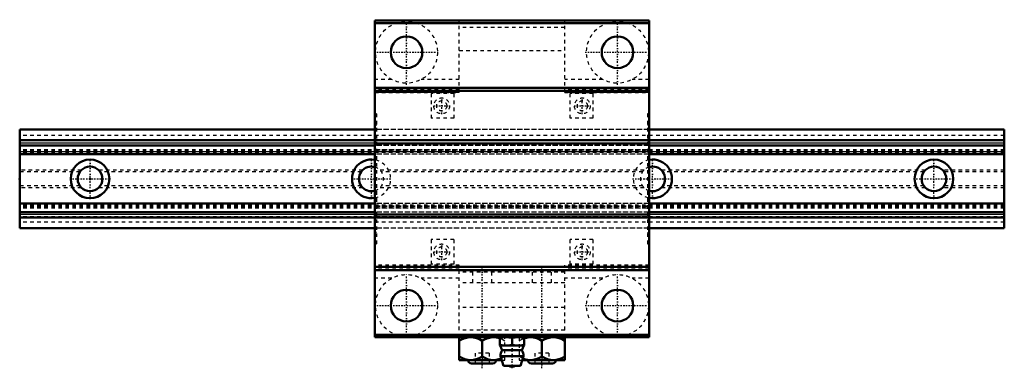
# Model space of a CAD drawing. Header units: millimetres. Extents: x -20 to 260, y -54 to 45.
import ezdxf

# ---------------------------------------------------------------- set-up
doc = ezdxf.new("R2010")
doc.units = ezdxf.units.MM
doc.linetypes.add('Center', pattern=[1.5, 0.45, -0.5, 0.05, -0.5])
doc.linetypes.add('Dashed', pattern=[2, 1, -1])
for name, color, linetype, lineweight in [('2d ConnectionPoints', 7, 'Continuous', 50), ('AM_0', 7, 'Continuous', 50), ('AM_4', 3, 'Continuous', 25), ('AM_7', 7, 'Center', 25), ('AM_9', 6, 'Dashed', 25)]:
    doc.layers.add(name, color=color, linetype=linetype, lineweight=lineweight)

# ---------------------------------------------------------------- blocks, each defined once
blk = doc.blocks.new('1_NSR25TBC_0_in_NSR25TBC1280LG200AM6F101000_4')
at = {"layer": 'AM_0'}
for p, q in [((81, 45), (81, -45)), ((159, 45), (81, 45)), ((159, 45), (159, -45)), ((159, 44.3), (81, 44.3)), ((159, 25.9), (81, 25.9)), ((159, 25), (81, 25)), ((159, 11), (81, 11)), ((159, 10.1), (81, 10.1)), ((159, -10.1), (81, -10.1)), ((159, -11), (81, -11)), ((159, -25), (81, -25)), ((159, -25.9), (81, -25.9)), ((159, -44.3), (81, -44.3)), ((159, -45), (81, -45)), ((105, -45), (105, -51.5)), ((111.5, -50.49), (111.5, -46.01)), ((116.43, -45.28), (116.5, -45.31)), ((116.56, -45), (116.5, -45.01)), ((116.5, -45.01), (116.5, -47.32)), ((117.92, -47.32), (116.5, -47.18)), ((116.5, -47.32), (123.5, -47.32)), ((120, -47.18), (118.58, -47.32)), ((120, -47.18), (120, -45.16)), ((121.42, -47.32), (120, -47.18)), ((123.5, -47.18), (122.08, -47.32)), ((123.5, -45.01), (123.44, -45)), ((123.5, -47.32), (123.5, -45.01)), ((123.5, -45.31), (123.57, -45.28)), ((128.5, -50.49), (128.5, -46.01)), ((135, -51.5), (135, -45)), ((117.2, -48.66), (122.8, -48.66)), ((105, -51.5), (117.06, -51.5)), ((108.5, -52.5), (114.5, -52.5)), ((116.7, -50.41), (123.3, -50.41)), ((116.7, -50.41), (117.58, -53.1)), ((117.58, -53.1), (122.42, -53.1)), ((122.42, -53.1), (123.3, -50.41)), ((122.94, -51.5), (135, -51.5)), ((125.5, -52.5), (131.5, -52.5))]:
    blk.add_line(p, q, dxfattribs=at)
for points in [[(105, -46.01), (105.67, -45.65), (106.35, -45.36), (107.09, -45.14), (107.84, -45.02), (108.25, -45)], [(108.25, -45), (109.09, -45.07), (109.94, -45.29), (110.73, -45.6), (111.5, -46.01)], [(111.5, -46.01), (112.17, -45.65), (112.85, -45.36), (113.59, -45.14), (114.34, -45.02), (114.75, -45)], [(114.75, -45), (115.59, -45.07), (116.43, -45.28)], [(116.5, -45.16), (117.36, -45.05), (118.23, -45.01), (118.24, -45.01)], [(118.24, -45.01), (119.12, -45.05), (120, -45.16)], [(120, -45.16), (120.86, -45.05), (121.73, -45.01), (121.74, -45.01)], [(121.74, -45.01), (122.62, -45.05), (123.5, -45.16)], [(123.57, -45.28), (124.09, -45.14), (124.84, -45.02), (125.25, -45)], [(125.25, -45), (126.09, -45.07), (126.94, -45.29), (127.73, -45.6), (128.5, -46.01)], [(128.5, -46.01), (129.17, -45.65), (129.85, -45.36), (130.59, -45.14), (131.34, -45.02), (131.75, -45)], [(131.75, -45), (132.59, -45.07), (133.44, -45.29), (134.23, -45.6), (135, -46.01)], [(108.25, -51.5), (107.41, -51.43), (106.56, -51.21), (105.77, -50.9), (105, -50.49)], [(111.5, -50.49), (110.83, -50.85), (110.15, -51.14), (109.41, -51.36), (108.66, -51.48), (108.25, -51.5)], [(114.75, -51.5), (113.91, -51.43), (113.06, -51.21), (112.27, -50.9), (111.5, -50.49)], [(116.91, -51.04), (116.65, -51.14), (115.91, -51.36), (115.16, -51.48), (114.75, -51.5)], [(125.25, -51.5), (124.41, -51.43), (123.56, -51.21), (123.09, -51.04)], [(128.5, -50.49), (127.83, -50.85), (127.15, -51.14), (126.41, -51.36), (125.66, -51.48), (125.25, -51.5)], [(131.75, -51.5), (130.91, -51.43), (130.06, -51.21), (129.27, -50.9), (128.5, -50.49)], [(135, -50.49), (134.33, -50.85), (133.65, -51.14), (132.91, -51.36), (132.16, -51.48), (131.75, -51.5)]]:
    blk.add_lwpolyline(points, dxfattribs=at)
for centre in [(90, 36), (150, 36), (90, -36), (150, -36)]:
    blk.add_circle(centre, 4.5, dxfattribs=at)
for centre, radius, start, end in [((111.6, -50.81), 6, 20.9616, 35.2562), ((128.4, -50.81), 6, 144.7507, 159.0384), ((120, -50.41), 3.3, 148.0466, 179.9323), ((120, -50.41), 3.3, 0.0677, 31.9534), ((108.5, -51.5), 1, 180, 270), ((114.5, -51.5), 1, 270, 0), ((120, -51.59), 1.82, 235.8736, 304.1264), ((125.5, -51.5), 1, 180, 270), ((131.5, -51.5), 1, 270, 0)]:
    blk.add_arc(centre, radius, start, end, dxfattribs=at)
at = {"layer": 'AM_7'}
for p, q in [((90, 26.76), (90, 45.24)), ((150, 26.76), (150, 45.24)), ((80.76, 36), (99.24, 36)), ((140.76, 36), (159.24, 36)), ((100, 18.39), (100, 23.11)), ((140, 18.39), (140, 23.11)), ((97.64, 20.75), (102.36, 20.75)), ((137.64, 20.75), (142.36, 20.75)), ((100, -23.11), (100, -18.39)), ((140, -23.11), (140, -18.39)), ((97.64, -20.75), (102.36, -20.75)), ((137.64, -20.75), (142.36, -20.75)), ((90, -45.24), (90, -26.76)), ((111.5, -53.8), (111.5, -25.2)), ((128.5, -53.8), (128.5, -25.2)), ((150, -45.24), (150, -26.76)), ((80.76, -36), (99.24, -36)), ((140.76, -36), (159.24, -36)), ((120, -53.83), (120, -44.58))]:
    blk.add_line(p, q, dxfattribs=at)
at = {"layer": 'AM_9'}
for p, q in [((105, 24.52), (105, 45)), ((135, 24.52), (135, 45)), ((135, 44.79), (105, 44.79)), ((135, 43), (105, 43)), ((105, 36.52), (135, 36.52)), ((85.83, 28.25), (81, 28.25)), ((105, 28.25), (94.17, 28.25)), ((145.83, 28.25), (135, 28.25)), ((159, 28.25), (154.17, 28.25)), ((105, 25.41), (81, 25.41)), ((159, 25.41), (135, 25.41)), ((105, 24.56), (81, 24.56)), ((81, 24.52), (105, 24.52)), ((103.5, 24.25), (97, 24.25)), ((97, 24.25), (97, 17.25)), ((103.5, 24.25), (103.5, 17.25)), ((159, 24.56), (135, 24.56)), ((135, 24.52), (159, 24.52)), ((136.5, 17.25), (136.5, 24.25)), ((143, 24.25), (136.5, 24.25)), ((143, 24.25), (143, 17.25)), ((81.5, 18.5), (81, 18.5)), ((81.5, 18.5), (81.5, -18.5)), ((103.5, 17.25), (97, 17.25)), ((143, 17.25), (136.5, 17.25)), ((159, 18.5), (158.5, 18.5)), ((158.5, 18.5), (158.5, -18.5)), ((81, 15.23), (81.5, 15.23)), ((158.5, 14), (81.5, 14)), ((159, 15.23), (158.5, 15.23)), ((158.5, 10.93), (81.5, 10.93)), ((158.5, 10.8), (81.5, 10.8)), ((158.5, 10.15), (81.5, 10.15)), ((158.5, 10.14), (81.5, 10.14)), ((158.5, 9.5), (81.5, 9.5)), ((158.5, 8.29), (81.5, 8.29)), ((158.5, 7.82), (81.5, 7.82)), ((81.5, 7.79), (158.5, 7.79)), ((158.5, 6.99), (81.5, 6.99)), ((158.5, -6.99), (81.5, -6.99)), ((158.5, -7.79), (81.5, -7.79)), ((158.5, -7.82), (81.5, -7.82)), ((158.5, -8.29), (81.5, -8.29)), ((158.5, -9.5), (81.5, -9.5)), ((158.5, -10.14), (81.5, -10.14)), ((158.5, -10.15), (81.5, -10.15)), ((158.5, -10.8), (81.5, -10.8)), ((158.5, -10.93), (81.5, -10.93)), ((158.5, -14), (81.5, -14)), ((81.5, -15.23), (81, -15.23)), ((158.5, -15.23), (159, -15.23)), ((81, -18.5), (81.5, -18.5)), ((103.5, -17.25), (97, -17.25)), ((97, -17.25), (97, -24.25)), ((103.5, -17.25), (103.5, -24.25)), ((136.5, -24.25), (136.5, -17.25)), ((143, -17.25), (136.5, -17.25)), ((143, -17.25), (143, -24.25)), ((158.5, -18.5), (159, -18.5)), ((105, -24.52), (81, -24.52)), ((105, -24.56), (81, -24.56)), ((103.5, -24.25), (97, -24.25)), ((105, -45), (105, -24.52)), ((159, -24.52), (135, -24.52)), ((135, -45), (135, -24.52)), ((159, -24.56), (135, -24.56)), ((143, -24.25), (136.5, -24.25)), ((105, -25.41), (81, -25.41)), ((135, -26.5), (105, -26.5)), ((108.75, -26.5), (108.75, -29.5)), ((114.25, -29.5), (114.25, -26.5)), ((125.75, -26.5), (125.75, -29.5)), ((131.25, -29.5), (131.25, -26.5)), ((159, -25.41), (135, -25.41)), ((85.83, -28.25), (81, -28.25)), ((105, -28.25), (94.17, -28.25)), ((135, -29.5), (105, -29.5)), ((145.83, -28.25), (135, -28.25)), ((159, -28.25), (154.17, -28.25)), ((135, -36.52), (105, -36.52)), ((135, -43), (105, -43)), ((105, -44.79), (135, -44.79)), ((118, -51.5), (118, -45)), ((122, -45), (122, -51.5)), ((109.5, -49.5), (109.5, -52.5)), ((113.5, -49.5), (109.5, -49.5)), ((113.5, -49.5), (113.5, -52.5)), ((126.5, -49.5), (126.5, -52.5)), ((130.5, -49.5), (126.5, -49.5)), ((130.5, -49.5), (130.5, -52.5)), ((111.5, -50.49), (111.5, -52.5)), ((117.06, -51.5), (118, -51.5)), ((122, -51.5), (122.94, -51.5)), ((128.5, -50.49), (128.5, -52.5))]:
    blk.add_line(p, q, dxfattribs=at)
for points in [[(116.5, -45.31), (117.23, -45.6), (118, -46.01)], [(122, -46.01), (122.67, -45.65), (123.35, -45.36), (123.5, -45.31)], [(118, -50.49), (117.33, -50.85), (116.91, -51.04)], [(123.09, -51.04), (122.77, -50.9), (122, -50.49)]]:
    blk.add_lwpolyline(points, dxfattribs=at)
for centre, radius in [((90, 36), 8.8), ((150, 36), 8.8), ((100, 20.75), 2.25), ((140, 20.75), 2.25), ((100, 20.75), 1.45), ((140, 20.75), 1.45), ((100, -20.75), 2.25), ((100, -20.75), 1.45), ((140, -20.75), 2.25), ((140, -20.75), 1.45), ((90, -36), 8.8), ((150, -36), 8.8)]:
    blk.add_circle(centre, radius, dxfattribs=at)
blk = doc.blocks.new('2_NSR25TBC28020_Track_0_in_NSR25TBC1280LG200AM6F101000_4')
at = {"layer": 'AM_0'}
for p, q in [((81, 14), (-20, 14)), ((-20, -14), (-20, 14)), ((260, 14), (159, 14)), ((260, -14), (260, 14)), ((81, 11), (-20, 11)), ((81, 9.5), (-20, 9.5)), ((260, 11), (159, 11)), ((260, 9.5), (159, 9.5)), ((81, 6.99), (-20, 6.99)), ((260, 6.99), (159, 6.99)), ((81, -6.99), (-20, -6.99)), ((260, -6.99), (159, -6.99)), ((81, -9.5), (-20, -9.5)), ((-20, -11), (81, -11)), ((260, -9.5), (159, -9.5)), ((159, -11), (260, -11)), ((81, -14), (-20, -14)), ((260, -14), (159, -14))]:
    blk.add_line(p, q, dxfattribs=at)
for centre, radius in [((0, 0), 5.5), ((0, 0), 3.5), ((240, 0), 5.5), ((240, 0), 3.5)]:
    blk.add_circle(centre, radius, dxfattribs=at)
for centre, radius, start, end in [((80, 0), 5.5, 79.5243, 280.4757), ((80, 0), 3.5, 73.3985, 286.6015), ((160, 0), 5.5, 259.5243, 100.4757), ((160, 0), 3.5, 253.3985, 106.6015)]:
    blk.add_arc(centre, radius, start, end, dxfattribs=at)
at = {"layer": 'AM_4'}
for p, q in [((81, 10.93), (-20, 10.93)), ((81, 10.15), (-20, 10.15)), ((260, 10.93), (159, 10.93)), ((260, 10.15), (159, 10.15)), ((81, -10.15), (-20, -10.15)), ((81, -10.93), (-20, -10.93)), ((260, -10.15), (159, -10.15)), ((260, -10.93), (159, -10.93))]:
    blk.add_line(p, q, dxfattribs=at)
at = {"layer": 'AM_7'}
for p, q in [((0, -5.78), (0, 5.77)), ((80, -5.78), (80, 5.77)), ((160, -5.78), (160, 5.77)), ((240, -5.78), (240, 5.77)), ((-5.78, 0), (5.77, 0)), ((154.23, 0), (165.77, 0)), ((234.22, 0), (245.78, 0)), ((74.22, 0), (85.77, 0))]:
    blk.add_line(p, q, dxfattribs=at)
at = {"layer": 'AM_9'}
for p, q in [((159, 14), (81, 14)), ((260, 12.3), (-20, 12.3)), ((260, 10.8), (-20, 10.8)), ((260, 10.14), (-20, 10.14)), ((159, 10.93), (81, 10.93)), ((159, 10.15), (81, 10.15)), ((159, 9.5), (81, 9.5)), ((260, 8.29), (-20, 8.29)), ((260, 8), (-20, 8)), ((260, 7.82), (-20, 7.82)), ((-20, 7.79), (260, 7.79)), ((260, 7.5), (-20, 7.5)), ((159, 6.99), (81, 6.99)), ((-2.45, 2.5), (-20, 2.5)), ((-2.87, 2), (-20, 2)), ((77.55, 2.5), (2.45, 2.5)), ((77.13, 2), (2.87, 2)), ((157.55, 2.5), (82.45, 2.5)), ((157.13, 2), (82.87, 2)), ((237.55, 2.5), (162.45, 2.5)), ((237.13, 2), (162.87, 2)), ((260, 2.5), (242.45, 2.5)), ((260, 2), (242.87, 2)), ((-2.87, -2), (-20, -2)), ((-2.45, -2.5), (-20, -2.5)), ((77.55, -2.5), (2.45, -2.5)), ((77.13, -2), (2.87, -2)), ((157.55, -2.5), (82.45, -2.5)), ((157.13, -2), (82.87, -2)), ((237.55, -2.5), (162.45, -2.5)), ((237.13, -2), (162.87, -2)), ((260, -2.5), (242.45, -2.5)), ((260, -2), (242.87, -2)), ((260, -7.5), (-20, -7.5)), ((260, -7.79), (-20, -7.79)), ((260, -7.82), (-20, -7.82)), ((260, -8), (-20, -8)), ((260, -8.29), (-20, -8.29)), ((159, -6.99), (81, -6.99)), ((260, -10.14), (-20, -10.14)), ((260, -10.8), (-20, -10.8)), ((159, -9.5), (81, -9.5)), ((159, -10.15), (81, -10.15)), ((159, -10.93), (81, -10.93)), ((260, -12.3), (-20, -12.3)), ((159, -14), (81, -14))]:
    blk.add_line(p, q, dxfattribs=at)
for centre, radius, start, end in [((80, 0), 5.5, 280.4757, 79.5243), ((80, 0), 3.5, 286.6015, 73.3985), ((160, 0), 5.5, 100.4757, 259.5243), ((160, 0), 3.5, 106.6015, 253.3985)]:
    blk.add_arc(centre, radius, start, end, dxfattribs=at)

msp = doc.modelspace()

# ---------------------------------------------------------------- linework, layer by layer
at = {"layer": '2d ConnectionPoints'}
for p in [(-20, 0), (0, 0), (0, 0)]:
    msp.add_point(p, dxfattribs=at)

# ---------------------------------------------------------------- block references
for name in ['1_NSR25TBC_0_in_NSR25TBC1280LG200AM6F101000_4', '2_NSR25TBC28020_Track_0_in_NSR25TBC1280LG200AM6F101000_4']:
    msp.add_blockref(name, (0, 0))

doc.saveas('drawing.dxf')
